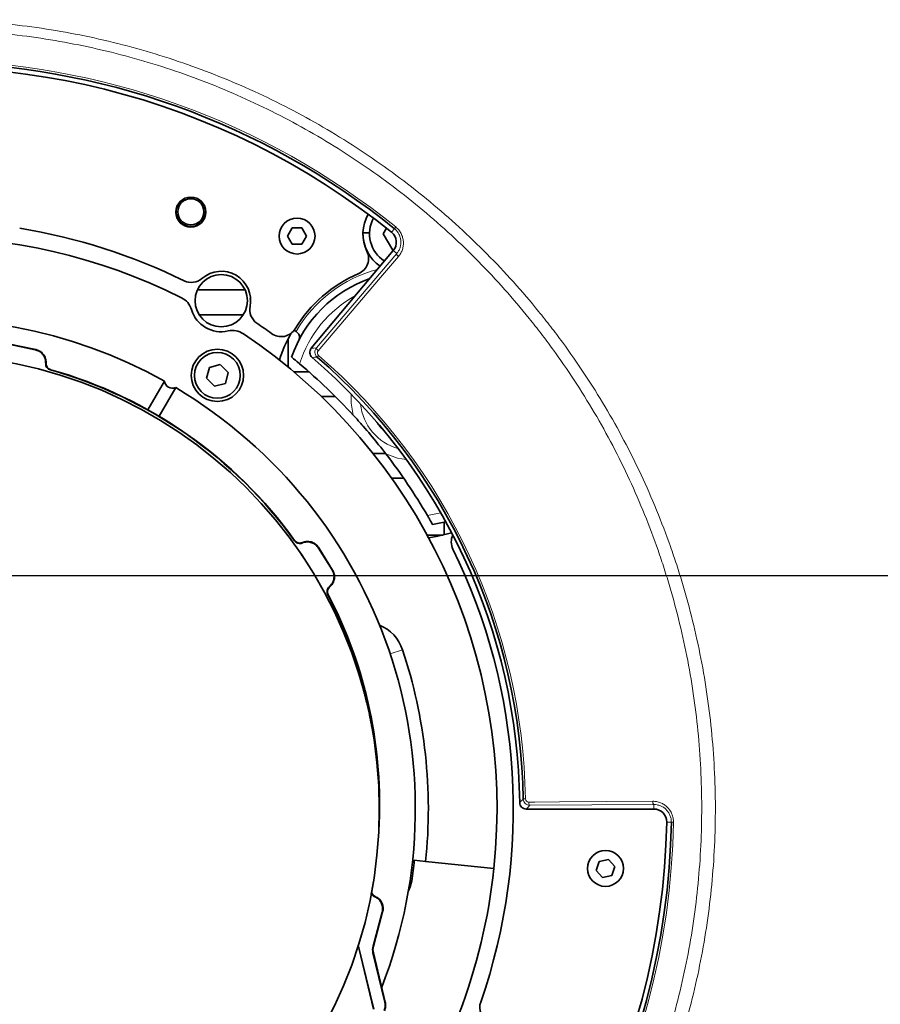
# Model space of a CAD drawing. Header units: millimetres. Extents: x 0 to 1118, y 0 to 864.
# Tile 190 of 256: x 467 to 499, y 468 to 506. Entities that reach past the tile are written whole.
import ezdxf

# ---------------------------------------------------------------- set-up
doc = ezdxf.new("R2010")
doc.units = ezdxf.units.MM
doc.layers.add('ALPHAREV', color=7, linetype='Continuous', lineweight=25)
doc.styles.add('SLDTEXTSTYLE0', font='TXT', dxfattribs={"width": 0.605})
doc.dimstyles.new('SLDDIMSTYLE3', dxfattribs={"dimtxt": 3.175, "dimasz": 4.572, "dimexe": 0, "dimexo": 0.0625, "dimgap": 0.79375, "dimtad": 0, "dimtih": 1, "dimtoh": 1, "dimdec": 0, "dimlfac": 4, "dimrnd": 1e-09, "dimzin": 12, "dimdsep": 46, "dimtxsty": 'SLDTEXTSTYLE0', "dimsah": 1, "dimcen": 0.09, "dimadec": 0, "dimazin": 3, "dimtfac": 1, "dimtofl": 0, "dimtmove": 0, "dimatfit": 3, "dimfxl": 1, "dimfrac": 2, "dimtolj": 1, "dimtzin": 12, "dimarcsym": 0})

# ---------------------------------------------------------------- blocks, each defined once
blk = doc.blocks.new('_D_8')
at = {"layer": 'ALPHAREV'}
for p, q in [((461.301, 484.674), (564.247, 484.674)), ((562.647, 484.674), (562.647, 469.124)), ((563.253, 468.397), (562.162, 468.397)), ((562.162, 468.397), (562.162, 463.524)), ((569.317, 468.397), (570.408, 468.397)), ((570.408, 468.397), (570.408, 463.524)), ((562.162, 463.524), (563.253, 463.524)), ((570.408, 463.524), (569.317, 463.524)), ((562.647, 437.501), (562.647, 453.051)), ((538.989, 437.501), (564.247, 437.501))]:
    blk.add_line(p, q, dxfattribs=at)
for points in [[(562.647, 484.674), (561.885, 480.102), (563.409, 480.102)], [(562.647, 437.501), (563.409, 442.073), (561.885, 442.073)]]:
    blk.add_solid(points, dxfattribs=at)
at = {"layer": 'ALPHAREV', "char_height": 3.175, "attachment_point": 1, "style": 'SLDTEXTSTYLE0'}
for s, insert in [('189', (553.794, 467.617)), ('7.4', (563.253, 467.617)), ('FOOT MOUNT', (547.993, 462.016)), ('TO COG', (554.048, 457.144))]:
    blk.add_mtext(s, dxfattribs=dict(at, insert=insert))
blk = doc.blocks.new('_D_9')
at = {"layer": 'ALPHAREV'}
for p, q in [((459.701, 483.074), (459.701, 411.854)), ((496.682, 418.327), (495.591, 418.327)), ((495.591, 418.327), (495.591, 413.454)), ((505.171, 418.327), (506.262, 418.327)), ((506.262, 418.327), (506.262, 413.454)), ((534.876, 418.163), (534.876, 411.854)), ((459.701, 413.454), (481.302, 413.454)), ((495.591, 413.454), (496.682, 413.454)), ((506.262, 413.454), (505.171, 413.454)), ((534.876, 413.454), (513.274, 413.454))]:
    blk.add_line(p, q, dxfattribs=at)
for points in [[(459.701, 413.454), (464.273, 412.692), (464.273, 414.216)], [(534.876, 413.454), (530.304, 414.216), (530.304, 412.692)]]:
    blk.add_solid(points, dxfattribs=at)
at = {"layer": 'ALPHAREV', "char_height": 3.175, "attachment_point": 1, "style": 'SLDTEXTSTYLE0'}
for s, insert in [('301', (487.223, 417.547)), ('11.8', (496.682, 417.547)), ('FOOT TO COG', (482.029, 411.946))]:
    blk.add_mtext(s, dxfattribs=dict(at, insert=insert))

msp = doc.modelspace()

# ---------------------------------------------------------------- linework, layer by layer
at = {"color": 7, "linetype": 'Continuous', "lineweight": 35}
for p, q in [((476.9241, 497.9742), (476.7437, 497.6617)), ((477.285, 497.9742), (476.9241, 497.9742)), ((477.4654, 497.6617), (477.285, 497.9742)), ((480.5252, 497.9611), (480.4042, 497.7514)), ((476.7437, 497.6617), (476.9241, 497.3492)), ((477.285, 497.3492), (477.4654, 497.6617)), ((479.6261, 497.7793), (479.8762, 497.7793)), ((480.4042, 497.7514), (480.765, 497.1264)), ((476.9241, 497.3492), (477.285, 497.3492)), ((480.7857, 497.1057), (477.6499, 493.3686)), ((480.765, 497.1264), (480.8021, 497.1264)), ((473.2951, 495.5986), (475.1201, 495.5986)), ((475.3158, 495.2454), (475.3204, 495.3545)), ((473.3629, 494.6543), (475.0523, 494.6543)), ((477.0691, 494.0084), (476.9982, 494.0633)), ((477.1012, 493.9834), (477.0691, 494.0084)), ((466.1286, 493.5242), (467.1118, 493.3212)), ((467.0965, 493.311), (466.1386, 493.5087)), ((476.7657, 492.6508), (476.7657, 493.729)), ((473.7535, 492.6384), (473.6414, 492.2201)), ((474.1718, 492.7504), (473.7535, 492.6384)), ((474.478, 492.4442), (474.1718, 492.7504)), ((474.3659, 492.026), (474.478, 492.4442)), ((476.9785, 492.4736), (477.5535, 492.4736)), ((472.0335, 492.113), (471.4016, 491.0185)), ((472.4665, 491.863), (471.8349, 490.769)), ((473.6414, 492.2201), (473.9476, 491.9139)), ((473.9476, 491.9139), (474.3659, 492.026)), ((478.0276, 491.5293), (478.5641, 491.5293)), ((480.0116, 489.3486), (480.4874, 489.3486)), ((480.7202, 488.4043), (481.178, 488.4043)), ((482.7915, 486.7346), (482.2881, 486.6247)), ((482.736, 486.7197), (482.736, 486.2736)), ((482.0813, 486.2236), (482.686, 486.2236)), ((478.4454, 484.8914), (477.932, 485.7239)), ((477.9363, 485.7418), (478.4633, 484.8873)), ((485.868, 475.7449), (490.7464, 475.7449)), ((482.0204, 473.7392), (481.5898, 473.7845)), ((489.0137, 473.8174), (488.6606, 473.7432)), ((489.2546, 473.5487), (489.0137, 473.8174)), ((484.631, 473.4649), (482.0204, 473.7392)), ((488.6606, 473.7432), (488.5483, 473.4002)), ((489.1423, 473.2058), (489.2546, 473.5487)), ((488.5483, 473.4002), (488.7892, 473.1315)), ((488.7892, 473.1315), (489.1423, 473.2058)), ((480.0119, 470.495), (480.3625, 471.8034)), ((480.3785, 471.8125), (480.1187, 470.8428)), ((480.1187, 470.8428), (480.0254, 470.4948)), ((479.4626, 470.4352), (480.0315, 468.0849)), ((480.0384, 468.0842), (479.4681, 470.4406)), ((480.0089, 470.2479), (480.4665, 468.3575)), ((480.0224, 470.2478), (480.4803, 468.3562))]:
    msp.add_line(p, q, dxfattribs=at)
at = {"color": 7, "linetype": 'Continuous', "lineweight": 18}
for p, q in [((480.8293, 497.944), (480.718, 497.8065)), ((480.881, 498.008), (480.8293, 497.944)), ((477.8483, 493.3846), (480.9173, 496.9952)), ((480.9173, 496.9952), (480.7857, 497.1057)), ((467.0965, 493.311), (467.1118, 493.3212)), ((477.9288, 493.0972), (477.8749, 493.0351)), ((482.0881, 486.9742), (482.6015, 487.0723)), ((477.9363, 485.7418), (477.932, 485.7239)), ((478.4454, 484.8914), (478.4633, 484.8873)), ((481.1385, 481.8374), (480.6641, 481.6794)), ((485.8393, 476.133), (485.7571, 476.1316)), ((490.7464, 475.9167), (486.0078, 475.8866)), ((490.7464, 475.9167), (490.7464, 475.7449)), ((491.4166, 475.2394), (491.2397, 475.2426)), ((491.4988, 475.2379), (491.4166, 475.2394)), ((481.4895, 472.9926), (481.4232, 473.0024)), ((480.3785, 471.8125), (480.3625, 471.8034)), ((479.4681, 470.4406), (479.4626, 470.4352)), ((480.0119, 470.495), (480.0254, 470.4948)), ((480.0224, 470.2478), (480.0089, 470.2479))]:
    msp.add_line(p, q, dxfattribs=at)
at = {"color": 7, "linetype": 'Continuous', "lineweight": 18, "flags": 128}
for points in [[(480.9852, 496.8824), (480.8331, 496.7034), (480.2245, 495.9874), (477.9162, 493.2718)], [(480.9852, 496.8824), (480.9674, 496.8986), (480.9513, 496.9155), (480.9375, 496.9323), (480.9265, 496.9484), (480.9188, 496.9633), (480.9146, 496.9764), (480.9141, 496.9872), (480.9173, 496.9952)], [(477.6499, 493.3686), (477.7496, 493.3767), (477.8483, 493.3846)], [(477.9162, 493.2718), (477.8984, 493.2881), (477.8823, 493.3049), (477.8685, 493.3217), (477.8576, 493.3378), (477.8498, 493.3527), (477.8456, 493.3658), (477.8451, 493.3766), (477.8483, 493.3846)], [(467.5099, 492.8038), (467.5048, 492.8006), (467.4946, 492.7942)], [(467.6917, 492.5493), (467.6866, 492.5462), (467.6766, 492.5399)], [(479.2548, 490.811), (479.1753, 491.2721), (479.1762, 491.6121)], [(481.2796, 489.1143), (480.9443, 489.1713), (480.5035, 489.3281)], [(477.009, 486.0053), (477.0102, 486.0111), (477.0126, 486.0227)], [(477.3102, 485.9212), (477.3114, 485.9271), (477.3139, 485.9389)], [(478.3602, 484.2427), (478.3544, 484.2442), (478.3427, 484.2472)], [(478.2998, 483.9358), (478.2941, 483.9373), (478.2827, 483.9404)], [(486.0078, 475.8866), (485.9383, 475.816), (485.868, 475.7449)], [(485.965, 476.0111), (486.2, 476.0126), (487.1396, 476.0186), (490.7036, 476.0412)], [(485.965, 476.0111), (485.966, 475.987), (485.9685, 475.9639), (485.9725, 475.9425), (485.9779, 475.9238), (485.9843, 475.9083), (485.9916, 475.8967), (485.9996, 475.8893), (486.0078, 475.8866)], [(490.7036, 476.0412), (490.7046, 476.0172), (490.7071, 475.994), (490.7111, 475.9727), (490.7164, 475.9539), (490.7229, 475.9384), (490.7302, 475.9268), (490.7381, 475.9194), (490.7464, 475.9167)], [(480.0794, 472.3911), (480.0845, 472.3943), (480.0948, 472.4005)], [(480.4665, 468.3575), (480.4734, 468.3568), (480.4803, 468.3562)]]:
    msp.add_lwpolyline(points, dxfattribs=at)
at = {"color": 7, "linetype": 'Continuous', "lineweight": 35, "flags": 128}
for points in [[(482.1381, 486.1187), (482.4853, 486.1779), (483.0166, 486.3161)], [(481.3619, 472.6164), (481.4345, 472.7755), (481.4895, 472.9926)]]:
    msp.add_lwpolyline(points, dxfattribs=at)
at = {"color": 7, "linetype": 'Continuous', "lineweight": 35}
for centre, radius in [((473.0438, 498.5762), 0.575), ((473.0443, 498.5901), 0.5), ((477.1045, 497.6617), 0.6875), ((474.2076, 495.1896), 1), ((462.8758, 475.7514), 17.375), ((474.0597, 492.3322), 1), ((474.0597, 492.3322), 0.875), ((488.9014, 473.4745), 0.6875)]:
    msp.add_circle(centre, radius, dxfattribs=at)
for centre, radius, start, end in [((462.8758, 475.7514), 28.5454, 51.02778, 89.59562), ((462.8758, 475.7514), 28.3685, 51.02778, 100.97222), ((473.0443, 498.5901), 0.5625, 114.17512, 0), ((473.0443, 498.5901), 0.5625, 0, 61.8284), ((481.1254, 497.7375), 1.5, 149.64791, 206.07019), ((481.1258, 497.7514), 1.25, 151.50286, 237.09856), ((462.8758, 475.7514), 22.5, 63.86599, 80.72754), ((462.8758, 475.7514), 21.875, 63.34723, 172.28355), ((481.1258, 497.7514), 1.5, 178.93598, 235.91082), ((480.4076, 497.4229), 0.4935, 320, 51.02778), ((479.2166, 496.8037), 0.625, 293.16918, 26.07019), ((473.0618, 496.5123), 0.625, 243.86599, 310.90188), ((474.2076, 495.1896), 1.125, 348.61673, 130.90188), ((481.5017, 491.4358), 4.875, 109.32854, 160.91693), ((481.5281, 491.4025), 5.25, 113.16918, 148.88721), ((472.3521, 494.6317), 0.75, 16.73366, 63.34723), ((475.9232, 494.8442), 0.625, 168.61673, 235.65262), ((462.8758, 475.7514), 18.75, 60.76397, 134.38201), ((474.2076, 495.1896), 1.1875, 196.73366, 282.78495), ((462.8758, 475.7514), 22.5, 53.90869, 55.65262), ((474.6364, 493.3001), 0.75, 56.17138, 102.78495), ((462.8758, 475.7514), 21.875, 354, 56.17138), ((476.4982, 494.4383), 0.625, 233.90869, 328.88721), ((481.4308, 491.3209), 5.25, 149.98133, 162.25741), ((462.8758, 475.7514), 22.7435, 0.60656, 49.39344), ((462.8758, 475.7514), 22.8844, 0.95198, 49.04802), ((462.8758, 475.7514), 22.25, 42.59684, 49.90881), ((463.0116, 475.9463), 17.2369, 35.70222, 74.29778), ((463.0116, 475.9463), 17.25, 35.74217, 74.25783), ((472.3438, 492.1503), 0.3125, 186.8699, 293.1301), ((462.8758, 475.7514), 18.75, 338.66789, 59.23603), ((462.8758, 475.7514), 22.25, 30.29119, 37.60316), ((483.6263, 485.9585), 0.625, 154.43185, 206.19232), ((462.8758, 475.7514), 22.5, 340.82971, 26.19232), ((463.0116, 475.9463), 17.2369, 0.36851, 27.63111), ((463.0116, 475.9463), 17.25, 356.55974, 27.59117), ((479.6739, 481.3494), 1.5438, 18.43064, 67.70423), ((462.8758, 475.7514), 19.25, 354, 18.43064), ((490.7464, 475.2514), 0.4935, 358.97222, 90), ((462.8758, 475.7514), 28.5454, 249.02778, 358.97222), ((462.8758, 475.7514), 28.3685, 249.02778, 358.97222), ((462.8758, 475.7514), 18.817, 351.56936, 354), ((462.8758, 475.7514), 21.875, 324.04654, 354), ((484.7185, 468.1577), 0.625, 160.82971, 244)]:
    msp.add_arc(centre, radius, start, end, dxfattribs=at)
at = {"color": 7, "linetype": 'Continuous', "lineweight": 18}
for centre, radius, start, end in [((462.8758, 475.7514), 28.6276, 51.02778, 89.49964), ((481.5017, 491.4358), 5.125, 104.90004, 149.87018), ((481.5017, 491.4358), 4.5, 118.71433, 162.71191), ((483.3255, 428.5992), 64.666, 94.835107, 95.009593), ((462.8758, 475.7514), 22.9666, 0.95198, 49.04802), ((481.5017, 491.4358), 1.9786, 185.77184, 254.42816), ((481.5017, 491.4358), 1.625, 211.74906, 228.45094), ((439.9893, 521.6365), 64.5398, 314.990237, 315.165063), ((462.8758, 475.7514), 28.6276, 249.02778, 358.97222)]:
    msp.add_arc(centre, radius, start, end, dxfattribs=at)
at = {"color": 7, "linetype": 'Continuous', "lineweight": 35}
for centre, major_axis, ratio, start_param, end_param in [((482.686, 486.2736), (-0.0186, 0.0465), 0.9988964, 3.2117069, 4.3316857), ((479.3411, 470.4058), (0.0895, 0.0873), 0.9999485, 5.7474535, 6.2350631), ((479.3466, 470.4111), (0.0895, 0.0873), 0.9999485, 5.7474535, 6.2681245), ((480.4949, 470.3656), (0.5, -0.0061), 0.9999594, 2.8919586, 3.3912267), ((480.5084, 470.3654), (0.5, -0.0061), 0.9999594, 2.8919586, 3.3912267)]:
    msp.add_ellipse(centre, major_axis=major_axis, ratio=ratio, start_param=start_param, end_param=end_param, dxfattribs=at)
at = {"color": 7, "linetype": 'Continuous', "lineweight": 18}
for points, knots in [([(463.0793, 505.9375), (464.0748, 505.9308), (465.0647, 505.875), (467.0328, 505.6675), (468.0111, 505.5157), (469.4697, 505.215), (469.9554, 505.1023), (470.916, 504.8544), (471.3914, 504.7191), (472.8038, 504.2798), (473.7267, 503.9424), (475.5355, 503.1797), (476.4214, 502.7544), (477.7222, 502.0496), (478.1511, 501.8035), (478.9994, 501.2885), (479.4192, 501.0193), (480.6503, 500.1863), (481.4382, 499.5944), (482.9501, 498.3398), (483.674, 497.6771), (485.0575, 496.2802), (485.7172, 495.5462), (486.5004, 494.5827), (486.6551, 494.3875), (486.9589, 493.9943), (487.1081, 493.7963), (487.5475, 493.1976), (487.8297, 492.7927), (488.6443, 491.5603), (489.145, 490.7155), (490.0626, 488.9802), (490.4795, 488.0897), (491.0406, 486.7187), (491.2169, 486.2558), (491.4649, 485.5526), (491.5449, 485.3167), (491.6984, 484.8447), (491.7721, 484.6082), (492.1254, 483.4231), (492.3598, 482.4671), (492.734, 480.5396), (492.8739, 479.5681), (493.0589, 477.6096), (493.104, 476.6225), (493.0979, 475.1298), (493.0836, 474.6337), (493.0309, 473.6465), (492.9925, 473.155), (492.8419, 471.687), (492.6942, 470.7167), (492.3047, 468.7929), (492.0629, 467.8394), (491.6283, 466.422), (491.4714, 465.9516), (491.1331, 465.0154), (490.9531, 464.5534), (490.3812, 463.1857), (489.9574, 462.2981), (489.027, 460.5698), (488.5204, 459.7293), (487.6975, 458.5042), (487.4127, 458.1018), (486.8219, 457.3091), (486.5156, 456.9184), (485.5659, 455.767), (484.9001, 455.037), (483.5055, 453.6496), (482.7767, 452.9922), (481.2566, 451.7494), (480.4653, 451.164), (479.436, 450.4785), (479.2281, 450.3437), (478.8084, 450.0788), (478.5962, 449.9486), (477.9559, 449.5663), (477.5245, 449.3229), (476.2168, 448.6268), (475.3272, 448.2079), (473.5126, 447.4587), (472.5877, 447.1285), (471.1737, 446.7002), (470.698, 446.5687), (469.9776, 446.3884), (469.7363, 446.3312), (469.2515, 446.2225), (469.0078, 446.171), (467.7888, 445.9291), (466.8086, 445.7845), (464.8379, 445.5916), (463.8472, 445.5433), (461.8565, 445.5449), (460.8695, 445.5947), (458.9115, 445.7889), (457.9404, 445.9332), (456.0143, 446.3161), (455.0592, 446.5547), (453.8755, 446.9129), (453.6393, 446.9876), (453.1679, 447.143), (452.9324, 447.2239), (452.2302, 447.4747), (451.768, 447.6528), (450.3992, 448.2191), (449.5101, 448.6392), (447.7779, 449.5629), (446.9348, 450.0665), (445.705, 450.8851), (445.3009, 451.1686), (444.7037, 451.61), (444.5061, 451.7598), (444.1139, 452.0648), (443.9191, 452.2202), (442.9582, 453.0064), (442.2262, 453.6682), (440.8337, 455.056), (440.1732, 455.782), (438.9235, 457.2977), (438.3342, 458.0875), (437.5052, 459.3214), (437.2374, 459.7421), (436.7254, 460.5921), (436.4809, 461.0218), (435.7807, 462.325), (435.3586, 463.2124), (434.6027, 465.0237), (434.269, 465.9477), (433.8353, 467.3615), (433.7019, 467.8375), (433.4578, 468.7987), (433.3471, 469.2851), (433.0527, 470.7429), (432.9057, 471.7175), (432.7071, 473.6719), (432.6555, 474.6518), (432.648, 476.6168), (432.6921, 477.602), (432.8321, 479.0838), (432.8912, 479.579), (433.033, 480.5597), (433.1156, 481.0466), (433.3986, 482.4972), (433.6338, 483.4505), (434.1957, 485.3305), (434.5224, 486.2571), (435.0825, 487.6264), (435.2809, 488.0795), (435.5963, 488.7538), (435.7046, 488.978), (435.9263, 489.423), (436.0397, 489.6437), (436.6192, 490.7381), (437.1226, 491.5848), (438.207, 493.2223), (438.7882, 494.013), (440.0281, 495.5383), (440.6869, 496.2729), (441.5606, 497.155), (441.7381, 497.3298), (442.0964, 497.6741), (442.2773, 497.8437), (442.8253, 498.3449), (443.1976, 498.6689), (444.3353, 499.6114), (445.1212, 500.2003), (446.7477, 501.2997), (447.5882, 501.8102), (448.8905, 502.5162), (449.3316, 502.7416), (450.0038, 503.0644), (450.2296, 503.1694), (450.6822, 503.3732), (450.9093, 503.4721), (452.0491, 503.952), (452.9741, 504.2888), (454.8497, 504.8706), (455.8004, 505.1156), (457.7276, 505.5132), (458.7042, 505.6656), (460.6841, 505.875), (461.6769, 505.9308), (462.6724, 505.9375)], [0, 0, 0, 0, 0.015625, 0.015625, 0.03125, 0.03125, 0.0390625, 0.0390625, 0.046875, 0.046875, 0.0625, 0.0625, 0.078125, 0.078125, 0.0859375, 0.0859375, 0.09375, 0.09375, 0.109375, 0.109375, 0.125, 0.125, 0.140625, 0.140625, 0.1445312, 0.1445312, 0.1484375, 0.1484375, 0.15625, 0.15625, 0.171875, 0.171875, 0.1875, 0.1875, 0.1953125, 0.1953125, 0.1992187, 0.1992187, 0.203125, 0.203125, 0.21875, 0.21875, 0.234375, 0.234375, 0.25, 0.25, 0.2578125, 0.2578125, 0.265625, 0.265625, 0.28125, 0.28125, 0.296875, 0.296875, 0.3046875, 0.3046875, 0.3125, 0.3125, 0.328125, 0.328125, 0.34375, 0.34375, 0.3515625, 0.3515625, 0.359375, 0.359375, 0.375, 0.375, 0.390625, 0.390625, 0.40625, 0.40625, 0.4101562, 0.4101562, 0.4140625, 0.4140625, 0.421875, 0.421875, 0.4375, 0.4375, 0.453125, 0.453125, 0.4609375, 0.4609375, 0.4648437, 0.4648437, 0.46875, 0.46875, 0.484375, 0.484375, 0.5, 0.5, 0.515625, 0.515625, 0.53125, 0.53125, 0.546875, 0.546875, 0.5507812, 0.5507812, 0.5546875, 0.5546875, 0.5625, 0.5625, 0.578125, 0.578125, 0.59375, 0.59375, 0.6015625, 0.6015625, 0.6054687, 0.6054687, 0.609375, 0.609375, 0.625, 0.625, 0.640625, 0.640625, 0.65625, 0.65625, 0.6640625, 0.6640625, 0.671875, 0.671875, 0.6875, 0.6875, 0.703125, 0.703125, 0.7109375, 0.7109375, 0.71875, 0.71875, 0.734375, 0.734375, 0.75, 0.75, 0.765625, 0.765625, 0.7734375, 0.7734375, 0.78125, 0.78125, 0.796875, 0.796875, 0.8125, 0.8125, 0.8203125, 0.8203125, 0.8242188, 0.8242188, 0.828125, 0.828125, 0.84375, 0.84375, 0.859375, 0.859375, 0.875, 0.875, 0.8789063, 0.8789063, 0.8828125, 0.8828125, 0.890625, 0.890625, 0.90625, 0.90625, 0.921875, 0.921875, 0.9296875, 0.9296875, 0.9335938, 0.9335938, 0.9375, 0.9375, 0.953125, 0.953125, 0.96875, 0.96875, 0.984375, 0.984375, 1, 1, 1, 1]), ([(462.6258, 505.5573), (461.6461, 505.5491), (460.6688, 505.4924), (458.721, 505.2826), (457.7604, 505.1306), (455.8648, 504.7353), (454.9298, 504.492), (453.0854, 503.915), (452.1759, 503.5812), (451.0554, 503.1059), (450.8322, 503.0079), (450.3873, 502.8061), (450.1653, 502.7021), (449.5046, 502.3825), (449.0712, 502.1594), (447.7916, 501.4607), (446.966, 500.9557), (445.369, 499.8684), (444.5976, 499.2862), (443.4814, 498.3546), (443.1161, 498.0343), (442.5787, 497.539), (442.4013, 497.3714), (442.05, 497.0313), (441.876, 496.8585), (441.0194, 495.9869), (440.3739, 495.2613), (439.1597, 493.755), (438.5911, 492.9744), (437.5305, 491.3584), (437.0386, 490.523), (436.4728, 489.4437), (436.3621, 489.226), (436.1456, 488.7872), (436.0399, 488.5661), (435.732, 487.9011), (435.5385, 487.4545), (434.9923, 486.1044), (434.6739, 485.1912), (434.1267, 483.3389), (433.898, 482.3997), (433.6231, 480.9713), (433.5428, 480.4919), (433.4054, 479.5264), (433.3481, 479.039), (433.2127, 477.5803), (433.1703, 476.6105), (433.179, 474.6762), (433.2301, 473.7116), (433.4254, 471.7876), (433.5696, 470.8282), (433.8581, 469.3931), (433.9666, 468.9144), (434.2057, 467.968), (434.3364, 467.4994), (434.7612, 466.1072), (435.0882, 465.1971), (435.8288, 463.4127), (436.2424, 462.5384), (436.9287, 461.2541), (437.1685, 460.8305), (437.5449, 460.2021), (437.6734, 459.9936), (437.9352, 459.58), (438.0685, 459.3753), (438.7459, 458.3617), (439.3239, 457.583), (440.5501, 456.0881), (441.1984, 455.372), (442.5656, 454.0027), (443.2846, 453.3495), (444.2287, 452.5736), (444.4201, 452.4202), (444.8054, 452.1192), (444.9995, 451.9713), (445.5864, 451.5357), (445.9835, 451.2559), (447.1921, 450.4478), (448.0209, 449.9507), (449.7241, 449.0387), (450.5984, 448.6238), (451.9449, 448.0645), (452.3996, 447.8887), (453.0904, 447.6409), (453.3221, 447.561), (453.7859, 447.4075), (454.0183, 447.3338), (455.1829, 446.9799), (456.1226, 446.7443), (458.0179, 446.3661), (458.9734, 446.2236), (460.9003, 446.0318), (461.8717, 445.9825), (463.831, 445.9808), (464.8061, 446.0286), (466.7456, 446.2191), (467.7103, 446.3618), (468.9098, 446.6007), (469.1497, 446.6516), (469.6268, 446.7589), (469.8642, 446.8155), (470.5731, 446.9935), (471.0413, 447.1234), (472.4324, 447.5464), (473.3423, 447.8724), (475.1271, 448.6121), (476.002, 449.0258), (477.2877, 449.713), (477.7119, 449.9532), (478.3413, 450.3306), (478.5499, 450.4592), (478.9626, 450.7207), (479.167, 450.8538), (480.1787, 451.5305), (480.9563, 452.1083), (482.4497, 453.3348), (483.1655, 453.9834), (484.5348, 455.3521), (485.1882, 456.0722), (486.1201, 457.2076), (486.4207, 457.593), (487.0004, 458.3747), (487.2797, 458.7714), (488.0868, 459.9792), (488.5835, 460.8078), (489.4955, 462.5109), (489.9107, 463.3854), (490.4711, 464.7326), (490.6474, 465.1875), (490.9788, 466.1095), (491.1326, 466.5727), (491.5584, 467.9685), (491.7953, 468.9073), (492.1773, 470.8014), (492.3222, 471.7566), (492.4703, 473.2017), (492.5081, 473.6855), (492.5603, 474.6572), (492.5746, 475.1455), (492.5816, 476.6144), (492.5384, 477.586), (492.3596, 479.5143), (492.224, 480.4709), (491.8604, 482.3694), (491.6324, 483.3111), (491.2884, 484.4788), (491.2167, 484.7119), (491.0671, 485.177), (490.9893, 485.4094), (490.7476, 486.1024), (490.5758, 486.5585), (490.0287, 487.9099), (489.622, 488.7881), (488.7258, 490.4998), (488.2365, 491.3334), (487.4398, 492.5498), (487.1637, 492.9496), (486.7337, 493.5406), (486.5877, 493.7362), (486.2902, 494.1245), (486.1387, 494.3173), (485.3719, 495.2686), (484.7256, 495.9936), (483.3694, 497.3737), (482.6595, 498.0287), (481.1761, 499.2689), (480.4028, 499.8541), (479.1938, 500.6781), (478.7815, 500.9444), (477.9482, 501.4539), (477.5268, 501.6974), (476.2487, 502.3949), (475.3781, 502.816), (473.6001, 503.5715), (472.6927, 503.9059), (471.3039, 504.3416), (470.8363, 504.4759), (469.8916, 504.722), (469.4138, 504.834), (467.9787, 505.1331), (467.0161, 505.2845), (465.0796, 505.4925), (464.1056, 505.5491), (463.1258, 505.5573)], [0, 0, 0, 0, 0.015625, 0.015625, 0.03125, 0.03125, 0.046875, 0.046875, 0.0625, 0.0625, 0.0664062, 0.0664062, 0.0703125, 0.0703125, 0.078125, 0.078125, 0.09375, 0.09375, 0.109375, 0.109375, 0.1171875, 0.1171875, 0.1210937, 0.1210937, 0.125, 0.125, 0.140625, 0.140625, 0.15625, 0.15625, 0.171875, 0.171875, 0.1757812, 0.1757812, 0.1796875, 0.1796875, 0.1875, 0.1875, 0.203125, 0.203125, 0.21875, 0.21875, 0.2265625, 0.2265625, 0.234375, 0.234375, 0.25, 0.25, 0.265625, 0.265625, 0.28125, 0.28125, 0.2890625, 0.2890625, 0.296875, 0.296875, 0.3125, 0.3125, 0.328125, 0.328125, 0.3359375, 0.3359375, 0.3398437, 0.3398437, 0.34375, 0.34375, 0.359375, 0.359375, 0.375, 0.375, 0.390625, 0.390625, 0.3945312, 0.3945312, 0.3984375, 0.3984375, 0.40625, 0.40625, 0.421875, 0.421875, 0.4375, 0.4375, 0.4453125, 0.4453125, 0.4492188, 0.4492188, 0.453125, 0.453125, 0.46875, 0.46875, 0.484375, 0.484375, 0.5, 0.5, 0.515625, 0.515625, 0.53125, 0.53125, 0.5351563, 0.5351563, 0.5390625, 0.5390625, 0.546875, 0.546875, 0.5625, 0.5625, 0.578125, 0.578125, 0.5859375, 0.5859375, 0.5898438, 0.5898438, 0.59375, 0.59375, 0.609375, 0.609375, 0.625, 0.625, 0.640625, 0.640625, 0.6484375, 0.6484375, 0.65625, 0.65625, 0.671875, 0.671875, 0.6875, 0.6875, 0.6953125, 0.6953125, 0.703125, 0.703125, 0.71875, 0.71875, 0.734375, 0.734375, 0.7421875, 0.7421875, 0.75, 0.75, 0.765625, 0.765625, 0.78125, 0.78125, 0.796875, 0.796875, 0.8007813, 0.8007813, 0.8046875, 0.8046875, 0.8125, 0.8125, 0.828125, 0.828125, 0.84375, 0.84375, 0.8515625, 0.8515625, 0.8554688, 0.8554688, 0.859375, 0.859375, 0.875, 0.875, 0.890625, 0.890625, 0.90625, 0.90625, 0.9140625, 0.9140625, 0.921875, 0.921875, 0.9375, 0.9375, 0.953125, 0.953125, 0.9609375, 0.9609375, 0.96875, 0.96875, 0.984375, 0.984375, 1, 1, 1, 1]), ([(480.9173, 496.9952), (480.945, 497.0278), (480.9693, 497.0626), (481.0111, 497.1366), (481.0287, 497.1762), (481.0557, 497.2575), (481.0653, 497.2994), (481.0763, 497.3858), (481.0776, 497.4301), (481.0714, 497.5179), (481.0638, 497.562), (481.0396, 497.649), (481.0231, 497.691), (480.9815, 497.7718), (480.956, 497.811), (480.8981, 497.8821), (480.8656, 497.9147), (480.8293, 497.944)], [0, 0, 0, 0, 0.125, 0.125, 0.25, 0.25, 0.375, 0.375, 0.5, 0.5, 0.625, 0.625, 0.75, 0.75, 0.875, 0.875, 1, 1, 1, 1]), ([(480.881, 498.008), (480.9235, 497.9736), (480.9617, 497.9355), (481.0297, 497.8521), (481.0599, 497.8063), (481.1093, 497.7113), (481.1289, 497.6619), (481.158, 497.5593), (481.1673, 497.507), (481.1752, 497.4029), (481.174, 497.3502), (481.1614, 497.2471), (481.1502, 497.1971), (481.1182, 497.0997), (481.0973, 497.0521), (481.0475, 496.9633), (481.0184, 496.9215), (480.9852, 496.8824)], [0, 0, 0, 0, 0.125, 0.125, 0.25, 0.25, 0.375, 0.375, 0.5, 0.5, 0.625, 0.625, 0.75, 0.75, 0.875, 0.875, 1, 1, 1, 1]), ([(477.8749, 493.0351), (477.8251, 493.0783), (477.7944, 493.1407), (477.7875, 493.2378), (477.7915, 493.2701), (477.8117, 493.3316), (477.8274, 493.3598), (477.8483, 493.3846)], [0, 0, 0, 0, 0.5, 0.5, 0.75, 0.75, 1, 1, 1, 1]), ([(477.9162, 493.2718), (477.8957, 493.2477), (477.8847, 493.2162), (477.8881, 493.1515), (477.9033, 493.1193), (477.9288, 493.0972)], [0, 0, 0, 0, 0.5, 0.5, 1, 1, 1, 1]), ([(486.0078, 475.8866), (485.9754, 475.8865), (485.9432, 475.8927), (485.8836, 475.9167), (485.8559, 475.9346), (485.8096, 475.9795), (485.7906, 476.0068), (485.7647, 476.0664), (485.7576, 476.0987), (485.7571, 476.1316)], [0, 0, 0, 0, 0.25, 0.25, 0.5, 0.5, 0.75, 0.75, 1, 1, 1, 1]), ([(485.8393, 476.133), (485.8399, 476.0993), (485.8549, 476.0669), (485.9019, 476.0229), (485.9334, 476.0109), (485.965, 476.0111)], [0, 0, 0, 0, 0.5, 0.5, 1, 1, 1, 1]), ([(490.7036, 476.0412), (490.755, 476.0416), (490.8055, 476.0369), (490.9053, 476.0181), (490.9548, 476.0038), (491.0505, 475.9655), (491.0961, 475.9419), (491.1826, 475.8857), (491.2239, 475.8527), (491.2989, 475.7795), (491.3326, 475.7393), (491.3921, 475.6518), (491.4181, 475.604), (491.4591, 475.5053), (491.4746, 475.454), (491.4951, 475.3472), (491.4998, 475.2927), (491.4988, 475.2379)], [0, 0, 0, 0, 0.125, 0.125, 0.25, 0.25, 0.375, 0.375, 0.5, 0.5, 0.625, 0.625, 0.75, 0.75, 0.875, 0.875, 1, 1, 1, 1]), ([(491.4166, 475.2394), (491.4175, 475.2861), (491.4134, 475.3327), (491.3957, 475.4237), (491.3823, 475.4673), (491.3472, 475.551), (491.325, 475.5915), (491.2742, 475.6653), (491.2456, 475.699), (491.1821, 475.7604), (491.1472, 475.7879), (491.0744, 475.8347), (491.0361, 475.8543), (490.956, 475.886), (490.9146, 475.8978), (490.8314, 475.9133), (490.7891, 475.917), (490.7464, 475.9167)], [0, 0, 0, 0, 0.125, 0.125, 0.25, 0.25, 0.375, 0.375, 0.5, 0.5, 0.625, 0.625, 0.75, 0.75, 0.875, 0.875, 1, 1, 1, 1])]:
    msp.add_open_spline(points, degree=3, knots=knots, dxfattribs=at)
at = {"color": 7, "linetype": 'Continuous', "lineweight": 35}
for points, knots in [([(477.1696, 493.6716), (477.1698, 493.6719), (477.1875, 493.7065), (477.2046, 493.7727), (477.189, 493.8644), (477.1542, 493.934), (477.1189, 493.9669), (477.1012, 493.9834)], [0, 0, 0, 0, 0.0036757, 0.3876467, 0.6571997, 0.8279553, 1, 1, 1, 1]), ([(477.6787, 493.0182), (477.6538, 493.0395), (477.6335, 493.0653), (477.6039, 493.1233), (477.5949, 493.1551), (477.5869, 493.2519), (477.6077, 493.3184), (477.6499, 493.3686)], [0, 0, 0, 0, 0.25, 0.25, 0.5, 0.5, 1, 1, 1, 1]), ([(467.4946, 492.7942), (467.4921, 492.8506), (467.4872, 492.9635), (467.4092, 493.1177), (467.2888, 493.2378), (467.1744, 493.293), (467.1082, 493.3083), (467.0965, 493.311)], [0, 0, 0, 0, 0.2372803, 0.4745609, 0.7118343, 0.9491086, 1, 1, 1, 1]), ([(467.1118, 493.3212), (467.1237, 493.3184), (467.1901, 493.3031), (467.3046, 493.2477), (467.4249, 493.1274), (467.5027, 492.9731), (467.5075, 492.8602), (467.5099, 492.8038)], [0, 0, 0, 0, 0.05169968, 0.28877185, 0.52584324, 0.76292179, 1, 1, 1, 1]), ([(477.205, 492.7731), (477.1762, 492.7973), (477.1098, 492.853), (477.0147, 492.9316), (476.9385, 492.994), (476.8998, 493.0254), (476.896, 493.0285), (476.8946, 493.0297)], [0, 0, 0, 0, 0.1847901, 0.4260669, 0.6541414, 0.8660512, 1, 1, 1, 1]), ([(467.6766, 492.5399), (467.6502, 492.5502), (467.5976, 492.5707), (467.5372, 492.6325), (467.4997, 492.7089), (467.4931, 492.766), (467.4946, 492.794), (467.4946, 492.7942)], [0, 0, 0, 0, 0.2497112, 0.4994229, 0.7491254, 0.9988249, 1, 1, 1, 1]), ([(467.5099, 492.8038), (467.5099, 492.8036), (467.5083, 492.7755), (467.5149, 492.7184), (467.5524, 492.6419), (467.6128, 492.5801), (467.6654, 492.5596), (467.6917, 492.5493)], [0, 0, 0, 0, 0.00155375, 0.25115863, 0.50076643, 0.75038343, 1, 1, 1, 1]), ([(479.2548, 490.811), (479.3823, 490.6702), (479.7, 490.3192), (480.1182, 489.8211), (480.3982, 489.4629), (480.5035, 489.3281)], [0, 0, 0, 0, 0.2946872, 0.734697, 1, 1, 1, 1]), ([(482.2881, 486.6247), (482.2872, 486.6263), (482.285, 486.6302), (482.2636, 486.6683), (482.2232, 486.7398), (482.1675, 486.8375), (482.1195, 486.9204), (482.0924, 486.9668), (482.0881, 486.9742)], [0, 0, 0, 0, 0.13177894, 0.32751046, 0.5263485, 0.7352166, 0.95786574, 1, 1, 1, 1]), ([(476.8715, 486.0477), (476.8598, 486.0636), (476.842, 486.0876), (476.8203, 486.1169), (476.8059, 486.1362), (476.7942, 486.1518), (476.7855, 486.1635), (476.7802, 486.1706), (476.7799, 486.1711), (476.7797, 486.1713)], [0, 0, 0, 0, 0.2497082, 0.3771431, 0.4997825, 0.625655, 0.7498941, 0.8748545, 1, 1, 1, 1]), ([(476.9614, 485.9244), (476.9601, 485.9261), (476.9582, 485.9287), (476.9463, 485.9452), (476.9307, 485.9667), (476.9102, 485.9949), (476.8883, 486.0248), (476.8771, 486.04), (476.8715, 486.0477)], [0, 0, 0, 0, 0.24926925, 0.37333408, 0.49969367, 0.74908321, 0.87434778, 1, 1, 1, 1]), ([(477.3102, 485.9212), (477.2954, 485.9159), (477.2543, 485.901), (477.1808, 485.8985), (477.0993, 485.9229), (477.042, 485.9636), (477.0168, 485.9954), (477.009, 486.0053)], [0, 0, 0, 0, 0.1395286, 0.3890218, 0.6385058, 0.8879868, 1, 1, 1, 1]), ([(477.0126, 486.0227), (477.0204, 486.0129), (477.0456, 485.9811), (477.1028, 485.9404), (477.1843, 485.916), (477.2579, 485.9186), (477.2991, 485.9335), (477.3139, 485.9389)], [0, 0, 0, 0, 0.1114547, 0.3608419, 0.610232, 0.8596313, 1, 1, 1, 1]), ([(477.932, 485.7239), (477.8977, 485.7688), (477.8293, 485.8587), (477.6773, 485.9409), (477.5098, 485.9709), (477.3844, 485.951), (477.3213, 485.9257), (477.3102, 485.9212)], [0, 0, 0, 0, 0.2372859, 0.4745722, 0.7118487, 0.9491212, 1, 1, 1, 1]), ([(477.9363, 485.7418), (477.9296, 485.752), (477.8925, 485.8092), (477.8013, 485.8978), (477.6471, 485.9698), (477.4755, 485.9901), (477.3678, 485.956), (477.3139, 485.9389)], [0, 0, 0, 0, 0.0516997, 0.2887719, 0.5258432, 0.7629218, 1, 1, 1, 1]), ([(477.2932, 485.4483), (477.2816, 485.4655), (477.2642, 485.4914), (477.2436, 485.5217), (477.2266, 485.5467), (477.2154, 485.5631), (477.21, 485.5709), (477.2094, 485.5719), (477.209, 485.5723)], [0, 0, 0, 0, 0.2495797, 0.3748867, 0.4998641, 0.7492683, 0.8745721, 1, 1, 1, 1]), ([(477.3747, 485.326), (477.3699, 485.3333), (477.3603, 485.3478), (477.34, 485.3784), (477.321, 485.4069), (477.3052, 485.4305), (477.2972, 485.4424), (477.2932, 485.4483)], [0, 0, 0, 0, 0.2496731, 0.499558, 0.7494508, 0.8747007, 1, 1, 1, 1]), ([(477.3801, 485.3179), (477.38, 485.3181), (477.3797, 485.3184), (477.3764, 485.3235), (477.3747, 485.326)], [0, 0, 0, 0, 0.5010813, 1, 1, 1, 1]), ([(478.3427, 484.2472), (478.3821, 484.2877), (478.4608, 484.3688), (478.5195, 484.5313), (478.5242, 484.7014), (478.4858, 484.8225), (478.4515, 484.8811), (478.4454, 484.8914)], [0, 0, 0, 0, 0.2372803, 0.4745609, 0.7118343, 0.9491086, 1, 1, 1, 1]), ([(478.3602, 484.2427), (478.3693, 484.2507), (478.4204, 484.2959), (478.4946, 484.3992), (478.543, 484.5623), (478.5378, 484.735), (478.4882, 484.8365), (478.4633, 484.8873)], [0, 0, 0, 0, 0.0516871, 0.2887576, 0.525832, 0.7629162, 1, 1, 1, 1]), ([(478.2827, 483.9404), (478.2721, 483.9666), (478.2509, 484.0189), (478.2544, 484.1052), (478.2842, 484.185), (478.3212, 484.229), (478.3426, 484.2471), (478.3427, 484.2472)], [0, 0, 0, 0, 0.2497112, 0.4994229, 0.7491254, 0.9988249, 1, 1, 1, 1]), ([(478.3602, 484.2427), (478.3601, 484.2425), (478.3386, 484.2244), (478.3015, 484.1804), (478.2717, 484.1007), (478.2681, 484.0144), (478.2893, 483.962), (478.2998, 483.9358)], [0, 0, 0, 0, 0.0015538, 0.2511586, 0.5007664, 0.7503834, 1, 1, 1, 1]), ([(478.4462, 483.4621), (478.4454, 483.4637), (478.4439, 483.4667), (478.4438, 483.467), (478.4437, 483.4671)], [0, 0, 0, 0, 0.5000003, 1, 1, 1, 1]), ([(479.7062, 480.0675), (479.7013, 480.0865), (479.6916, 480.1244), (479.6775, 480.1782), (479.6653, 480.2242), (479.6528, 480.2708), (479.6427, 480.308), (479.6415, 480.3125), (479.6409, 480.3147)], [0, 0, 0, 0, 0.1251249, 0.2501431, 0.375099, 0.5002284, 0.7498339, 1, 1, 1, 1]), ([(479.7676, 479.8209), (479.7671, 479.823), (479.7661, 479.8271), (479.7573, 479.8635), (479.7459, 479.9098), (479.7344, 479.9562), (479.7232, 480.0008), (479.7136, 480.0387), (479.7087, 480.0579), (479.7062, 480.0675)], [0, 0, 0, 0, 0.2501698, 0.4997371, 0.6298115, 0.7497308, 0.8747133, 0.9373414, 1, 1, 1, 1]), ([(479.92, 479.1258), (479.9162, 479.1451), (479.9085, 479.1835), (479.8975, 479.238), (479.8878, 479.2846), (479.878, 479.3318), (479.87, 479.3695), (479.869, 479.374), (479.8685, 479.3763)], [0, 0, 0, 0, 0.1251249, 0.2501431, 0.375099, 0.5002284, 0.7498339, 1, 1, 1, 1]), ([(479.9676, 478.8762), (479.9672, 478.8783), (479.9664, 478.8825), (479.9596, 478.9193), (479.9509, 478.9662), (479.942, 479.0131), (479.9333, 479.0583), (479.9258, 479.0966), (479.9219, 479.1161), (479.92, 479.1258)], [0, 0, 0, 0, 0.2501698, 0.4997371, 0.6298115, 0.7497308, 0.8747133, 0.9373414, 1, 1, 1, 1]), ([(485.868, 475.7449), (485.8352, 475.7449), (485.803, 475.7513), (485.7428, 475.776), (485.7152, 475.7943), (485.6462, 475.8626), (485.6187, 475.9266), (485.618, 475.9922)], [0, 0, 0, 0, 0.25, 0.25, 0.5, 0.5, 1, 1, 1, 1]), ([(479.931, 472.4331), (479.9314, 472.4352), (479.9323, 472.4394), (479.9394, 472.4761), (479.9483, 472.523), (479.9571, 472.5699), (479.9655, 472.6152), (479.9725, 472.6536), (479.976, 472.6731), (479.9777, 472.6829)], [0, 0, 0, 0, 0.2501698, 0.4997371, 0.6298115, 0.7497308, 0.8747133, 0.9373414, 1, 1, 1, 1]), ([(479.9777, 472.6829), (479.9812, 472.7022), (479.9881, 472.7408), (479.9976, 472.7955), (480.0056, 472.8424), (480.0136, 472.89), (480.0199, 472.928), (480.0207, 472.9326), (480.021, 472.9349)], [0, 0, 0, 0, 0.12512489, 0.25014308, 0.37509899, 0.50022841, 0.74983392, 1, 1, 1, 1]), ([(480.0794, 472.3911), (480.0654, 472.3982), (480.0266, 472.418), (479.9773, 472.4639), (479.9578, 472.5093), (479.9494, 472.5289)], [0, 0, 0, 0, 0.2414613, 0.6732219, 1, 1, 1, 1]), ([(480.0948, 472.4005), (480.0947, 472.4006), (480.0689, 472.4118), (480.0216, 472.4435), (479.9728, 472.5027), (479.9609, 472.5477), (479.9562, 472.5654)], [0, 0, 0, 0, 0.0023425, 0.3786581, 0.7549782, 1, 1, 1, 1]), ([(480.3625, 471.8034), (480.3717, 471.8591), (480.3902, 471.9706), (480.3456, 472.1376), (480.2525, 472.2799), (480.1519, 472.3575), (480.0903, 472.3861), (480.0794, 472.3911)], [0, 0, 0, 0, 0.23728587, 0.47457217, 0.71184871, 0.94912124, 1, 1, 1, 1]), ([(480.3785, 471.8125), (480.3814, 471.8244), (480.3975, 471.8906), (480.3994, 472.0178), (480.3459, 472.1793), (480.2429, 472.3181), (480.1442, 472.373), (480.0948, 472.4005)], [0, 0, 0, 0, 0.0516997, 0.2887719, 0.5258432, 0.7629218, 1, 1, 1, 1]), ([(480.4358, 468.0331), (480.4545, 468.0859), (480.4919, 468.1914), (480.475, 468.3021), (480.4665, 468.3575)], [0, 0, 0, 0, 0.4999999, 1, 1, 1, 1]), ([(480.4803, 468.3562), (480.4888, 468.2999), (480.5056, 468.1892), (480.4681, 468.0837), (480.4496, 468.0319)], [0, 0, 0, 0, 0.5083558, 1, 1, 1, 1])]:
    msp.add_open_spline(points, degree=3, knots=knots, dxfattribs=at)

# ---------------------------------------------------------------- dimensions: what is measured, and where the dimension line sits
at = {"layer": 'ALPHAREV'}
dim = msp.add_linear_dim(base=(562.647, 437.5014), p1=(459.7008, 484.6739), p2=(537.3883, 437.5014), angle=90, text='<>\\PFOOT MOUNT\\PTO COG', dimstyle='SLDDIMSTYLE3', dxfattribs=at)
dim.commit()
dim.dimension.update_dxf_attribs({"geometry": '_D_8', "text_midpoint": (562.647, 461.0877), "dimtype": 160})
dim = msp.add_linear_dim(base=(534.8758, 413.4539), p1=(459.7008, 484.6739), p2=(534.8758, 419.7634), text='<>\\PFOOT TO COG', dimstyle='SLDDIMSTYLE3', dxfattribs=at)
dim.commit()
dim.dimension.update_dxf_attribs({"geometry": '_D_9', "text_midpoint": (497.2883, 413.4539), "dimtype": 160})

doc.saveas('drawing.dxf')
